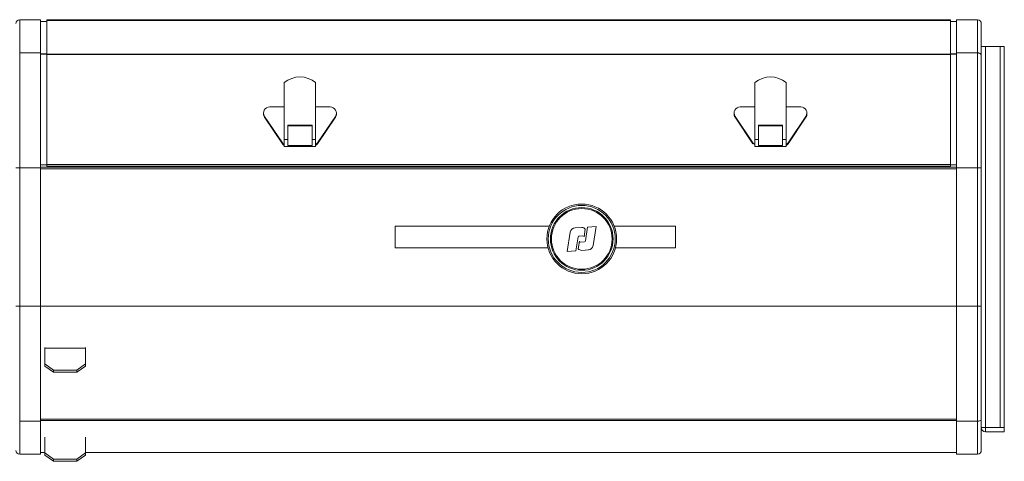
# Model space of a CAD drawing. Header units: millimetres. Extents: x 11 to 1315, y -994 to 462.
# Tile 10 of 10: x 844 to 1315, y 72 to 283. Entities that reach past the tile are written whole.
import ezdxf

# ---------------------------------------------------------------- set-up
doc = ezdxf.new("R2010")
doc.units = ezdxf.units.MM

msp = doc.modelspace()

# ---------------------------------------------------------------- linework, layer by layer
at = {"color": 7, "linetype": 'Continuous', "lineweight": 15}
for p, q in [((844.41, 283.24), (844.41, 267.46)), ((844.41, 283.24), (854.41, 283.24)), ((854.41, 267.46), (854.41, 283.24)), ((1289.41, 283.29), (857.41, 283.29)), ((857.41, 283.28), (857.41, 283.29)), ((857.41, 282.87), (857.41, 283.28)), ((857.41, 283.28), (1289.41, 283.28)), ((857.41, 266.85), (857.41, 282.87)), ((857.41, 282.87), (1289.41, 282.87)), ((1289.41, 283.29), (1289.41, 283.28)), ((1289.41, 282.87), (1289.41, 283.28)), ((1289.41, 282.87), (1289.41, 266.85)), ((1292.41, 283.24), (1292.41, 267.46)), ((1302.41, 283.24), (1292.41, 283.24)), ((1302.41, 267.46), (1302.41, 283.24)), ((854.41, 282.44), (857.41, 282.44)), ((1289.41, 282.44), (1292.41, 282.44)), ((1304.21, 281.44), (1304.21, 270.43)), ((1306.21, 270.43), (1304.21, 270.43)), ((1304.21, 262.27), (1304.21, 270.43)), ((1306.21, 88.44), (1306.21, 270.43)), ((1313.21, 270.43), (1306.21, 270.43)), ((1313.21, 270.43), (1315.21, 270.43)), ((1313.21, 88.44), (1313.21, 270.43)), ((1315.21, 270.43), (1315.21, 88.44)), ((844.41, 267.46), (844.41, 212.44)), ((844.41, 267.46), (854.41, 267.46)), ((854.41, 212.44), (854.41, 267.46)), ((854.41, 266.95), (857.41, 266.95)), ((854.41, 266.76), (857.41, 266.76)), ((857.41, 266.85), (1289.41, 266.85)), ((857.41, 266.59), (857.41, 266.85)), ((857.41, 214.1), (857.41, 266.59)), ((857.41, 266.59), (1289.41, 266.59)), ((1289.41, 266.85), (1289.41, 266.59)), ((1289.41, 266.59), (1289.41, 214.1)), ((1292.41, 267.46), (1292.41, 212.44)), ((1302.41, 267.46), (1292.41, 267.46)), ((1302.41, 212.44), (1302.41, 267.46)), ((1304.21, 266.15), (1304.21, 212.44)), ((970.91, 253.29), (970.91, 226.11)), ((985.91, 253.29), (985.91, 226.11)), ((1195.91, 253.29), (1195.91, 226.11)), ((1210.91, 253.29), (1210.91, 226.11)), ((970.91, 241.59), (963.97, 241.59)), ((992.85, 241.59), (985.91, 241.59)), ((1195.91, 241.59), (1188.97, 241.59)), ((1217.85, 241.59), (1210.91, 241.59)), ((960.97, 238.68), (960.97, 238.27)), ((961.47, 237.08), (970.02, 224.46)), ((961.47, 237.08), (961.47, 236.67)), ((961.47, 236.67), (970.02, 224.05)), ((986.8, 224.46), (995.35, 237.08)), ((986.8, 224.05), (995.35, 236.67)), ((995.35, 236.67), (995.35, 237.08)), ((995.85, 238.27), (995.85, 238.68)), ((1185.97, 238.68), (1185.97, 238.27)), ((1186.47, 237.08), (1195.02, 224.46)), ((1186.47, 237.08), (1186.47, 236.67)), ((1186.47, 236.67), (1195.02, 224.05)), ((1211.8, 224.46), (1220.35, 237.08)), ((1211.8, 224.05), (1220.35, 236.67)), ((1220.35, 236.67), (1220.35, 237.08)), ((1220.85, 238.27), (1220.85, 238.68)), ((984.21, 232.91), (972.61, 232.91)), ((972.61, 232.91), (972.61, 226.11)), ((984.21, 232.5), (972.61, 232.5)), ((984.21, 226.11), (984.21, 232.91)), ((1209.21, 232.91), (1197.61, 232.91)), ((1197.61, 232.91), (1197.61, 226.11)), ((1209.21, 232.5), (1197.61, 232.5)), ((1209.21, 226.11), (1209.21, 232.91)), ((970.91, 226.11), (970.91, 222.74)), ((972.61, 226.11), (970.91, 226.11)), ((972.61, 226.11), (972.61, 223.15)), ((984.21, 223.15), (984.21, 226.11)), ((985.91, 226.11), (984.21, 226.11)), ((985.91, 222.74), (985.91, 226.11)), ((1197.61, 226.11), (1195.91, 226.11)), ((1195.91, 226.11), (1195.91, 222.74)), ((1197.61, 226.11), (1197.61, 223.15)), ((1210.91, 226.11), (1209.21, 226.11)), ((1209.21, 223.15), (1209.21, 226.11)), ((1210.91, 222.74), (1210.91, 226.11)), ((970.02, 224.05), (970.02, 224.46)), ((970.91, 222.74), (985.91, 222.74)), ((972.61, 223.15), (984.21, 223.15)), ((986.8, 224.46), (986.8, 224.05)), ((1195.02, 224.05), (1195.02, 224.46)), ((1195.91, 222.74), (1210.91, 222.74)), ((1197.61, 223.15), (1209.21, 223.15)), ((1211.8, 224.46), (1211.8, 224.05)), ((844.41, 212.44), (842.61, 212.44)), ((844.41, 212.44), (854.41, 212.44)), ((844.41, 212.44), (844.41, 146.44)), ((854.41, 213.95), (857.41, 213.95)), ((854.41, 213.94), (857.41, 213.94)), ((1292.41, 212.79), (854.41, 212.79)), ((854.41, 146.44), (854.41, 212.44)), ((857.41, 214.1), (1289.41, 214.1)), ((857.41, 213.29), (857.41, 214.1)), ((857.41, 213.29), (1289.41, 213.29)), ((1289.41, 214.1), (1289.41, 213.29)), ((1289.41, 213.95), (1292.41, 213.95)), ((1289.41, 213.94), (1292.41, 213.94)), ((1302.41, 212.44), (1292.41, 212.44)), ((1292.41, 212.44), (1292.41, 146.44)), ((1304.21, 212.44), (1302.41, 212.44)), ((1302.41, 146.44), (1302.41, 212.44)), ((1304.21, 212.44), (1304.21, 146.44)), ((1023.91, 184.59), (1097.62, 184.59)), ((1023.91, 174.29), (1023.91, 184.59)), ((1113.15, 184), (1110.02, 183.81)), ((1115.98, 184.22), (1114.92, 177.59)), ((1120.06, 184.47), (1115.98, 184.22)), ((1118.62, 175.38), (1120.06, 184.47)), ((1128.71, 184.59), (1157.91, 184.59)), ((1157.91, 184.59), (1157.91, 174.29)), ((1107.7, 181.71), (1106.26, 172.61)), ((1110.35, 172.86), (1111.4, 179.49)), ((1111.87, 179.92), (1113.72, 180.03)), ((1114.25, 179.56), (1114.83, 183.25)), ((1097.03, 174.29), (1023.91, 174.29)), ((1112.08, 177.52), (1111.49, 173.83)), ((1114.46, 177.17), (1112.61, 177.06)), ((1157.91, 174.29), (1129.29, 174.29)), ((1106.26, 172.61), (1110.35, 172.86)), ((1113.18, 173.08), (1116.31, 173.27)), ((844.41, 146.44), (842.61, 146.44)), ((844.41, 146.44), (844.41, 91.42)), ((844.41, 146.44), (854.41, 146.44)), ((854.41, 91.42), (854.41, 146.44)), ((1292.41, 146.44), (1292.41, 91.42)), ((1302.41, 146.44), (1292.41, 146.44)), ((1302.41, 91.42), (1302.41, 146.44)), ((1304.21, 146.44), (1302.41, 146.44)), ((1304.21, 146.44), (1304.21, 92.73)), ((856.41, 126.34), (856.41, 126.62)), ((856.41, 126.34), (856.41, 118.85)), ((875.91, 126.34), (856.41, 126.34)), ((875.91, 126.62), (875.91, 126.34)), ((875.91, 126.34), (875.91, 118.85)), ((856.41, 118.85), (860.65, 115.89)), ((856.41, 117.77), (856.41, 118.85)), ((860.65, 114.82), (856.41, 117.77)), ((871.67, 115.89), (875.91, 118.85)), ((875.91, 117.77), (871.67, 114.82)), ((875.91, 118.85), (875.91, 117.77)), ((860.65, 115.89), (871.67, 115.89)), ((860.65, 115.89), (860.65, 114.82)), ((860.65, 114.82), (871.67, 114.82)), ((871.67, 114.82), (871.67, 115.89)), ((1304.21, 88.44), (1304.21, 96.61)), ((844.41, 91.42), (854.41, 91.42)), ((844.41, 91.42), (844.41, 75.64)), ((854.41, 75.64), (854.41, 91.42)), ((1302.41, 91.42), (1292.41, 91.42)), ((1292.41, 91.42), (1292.41, 75.64)), ((1302.41, 75.64), (1302.41, 91.42)), ((1304.21, 88.44), (1304.21, 77.44)), ((1304.21, 88.44), (1306.21, 88.44)), ((1306.21, 88.44), (1313.21, 88.44)), ((1315.21, 88.43), (1306.21, 88.43)), ((1306.21, 88.43), (1306.21, 86.43)), ((1315.21, 86.43), (1306.21, 86.43)), ((1315.21, 88.44), (1313.21, 88.44)), ((1315.21, 88.43), (1315.21, 86.43)), ((856.41, 76.32), (856.41, 83.83)), ((875.91, 76.32), (875.91, 83.83)), ((844.41, 75.64), (854.41, 75.64)), ((854.41, 76.44), (856.41, 76.44)), ((856.41, 75.25), (856.41, 76.32)), ((856.41, 76.32), (860.65, 73.37)), ((871.67, 73.37), (875.91, 76.32)), ((875.91, 76.44), (1292.41, 76.44)), ((875.91, 76.32), (875.91, 75.25)), ((1302.41, 75.64), (1292.41, 75.64)), ((860.65, 72.29), (856.41, 75.25)), ((860.65, 73.37), (860.65, 72.29)), ((860.65, 73.37), (871.67, 73.37)), ((860.65, 72.29), (871.67, 72.29)), ((875.91, 75.25), (871.67, 72.29)), ((871.67, 72.29), (871.67, 73.37))]:
    msp.add_line(p, q, dxfattribs=at)
at = {"color": 8, "linetype": 'Continuous', "lineweight": 15}
for p, q in [((1289.41, 266.95), (1292.41, 266.95)), ((1289.41, 266.76), (1292.41, 266.76)), ((1292.41, 211.99), (854.41, 211.99)), ((854.41, 146.44), (1292.41, 146.44)), ((1292.41, 92.41), (854.41, 92.41)), ((1292.41, 91.75), (854.41, 91.75))]:
    msp.add_line(p, q, dxfattribs=at)
at = {"color": 7, "linetype": 'Continuous', "lineweight": 15}
for radius in [16.68, 16.03, 15, 14.5]:
    msp.add_circle((1113.16, 178.54), radius, dxfattribs=at)
for centre, radius, start, end in [((844.41, 281.44), 1.8, 90, 180), ((1302.41, 281.44), 1.8, 0, 90), ((978.41, 243.95), 11.98, 51.2375, 128.7625), ((1203.41, 243.95), 11.98, 51.2375, 128.7625), ((963.9, 238.68), 2.91, 88.5324, 213.3645), ((992.92, 238.68), 2.91, 326.6355, 91.4676), ((1188.9, 238.68), 2.91, 88.5324, 213.3645), ((1217.92, 238.68), 2.91, 326.6355, 91.4676), ((963.82, 238.27), 2.85, 180.0384, 214.2563), ((993, 238.27), 2.85, 325.7437, 359.9616), ((1188.82, 238.27), 2.85, 180.0384, 214.2563), ((1218, 238.27), 2.85, 325.7437, 359.9616), ((972.47, 226.12), 2.96, 214.2071, 238.2239), ((972.47, 225.71), 2.96, 214.2071, 238.2239), ((984.35, 226.12), 2.96, 301.7761, 325.7929), ((984.35, 225.71), 2.96, 301.7761, 325.7929), ((1197.47, 226.12), 2.96, 214.2071, 238.2239), ((1209.35, 226.12), 2.96, 301.7761, 325.7929), ((1209.35, 225.71), 2.96, 301.7761, 325.7929), ((1110.17, 181.31), 2.5, 93.4908, 170.9908), ((1113.27, 182), 2, 38.5905, 93.4908), ((1111.9, 179.42), 0.5, 93.4908, 170.9908), ((1113.75, 179.53), 0.5, 3.4908, 93.4908), ((1112.58, 177.55), 0.5, 183.4908, 273.4908), ((1114.43, 177.67), 0.5, 273.4908, 350.9908), ((1116.15, 175.77), 2.5, 273.4908, 350.9908), ((1113.06, 175.08), 2, 218.5905, 273.4908), ((1306.21, 88.44), 2, 180, 270), ((1306.21, 88.44), 0.001, 180, 270), ((844.41, 77.44), 1.8, 180, 270), ((1302.41, 77.44), 1.8, 270, 0)]:
    msp.add_arc(centre, radius, start, end, dxfattribs=at)
for points in [[(1304.21, 266.15), (1304.18, 266.32), (1304.13, 266.67), (1303.72, 267.1), (1303.22, 267.34), (1302.76, 267.45), (1302.53, 267.46), (1302.41, 267.46)], [(1304.21, 92.73), (1304.18, 92.56), (1304.13, 92.22), (1303.72, 91.78), (1303.22, 91.54), (1302.76, 91.44), (1302.53, 91.43), (1302.41, 91.42)]]:
    msp.add_open_spline(points, degree=3, knots=[0, 0, 0, 0, 0.252785, 0.503724, 0.752126, 0.876186, 1, 1, 1, 1], dxfattribs=at)

doc.saveas('drawing.dxf')
